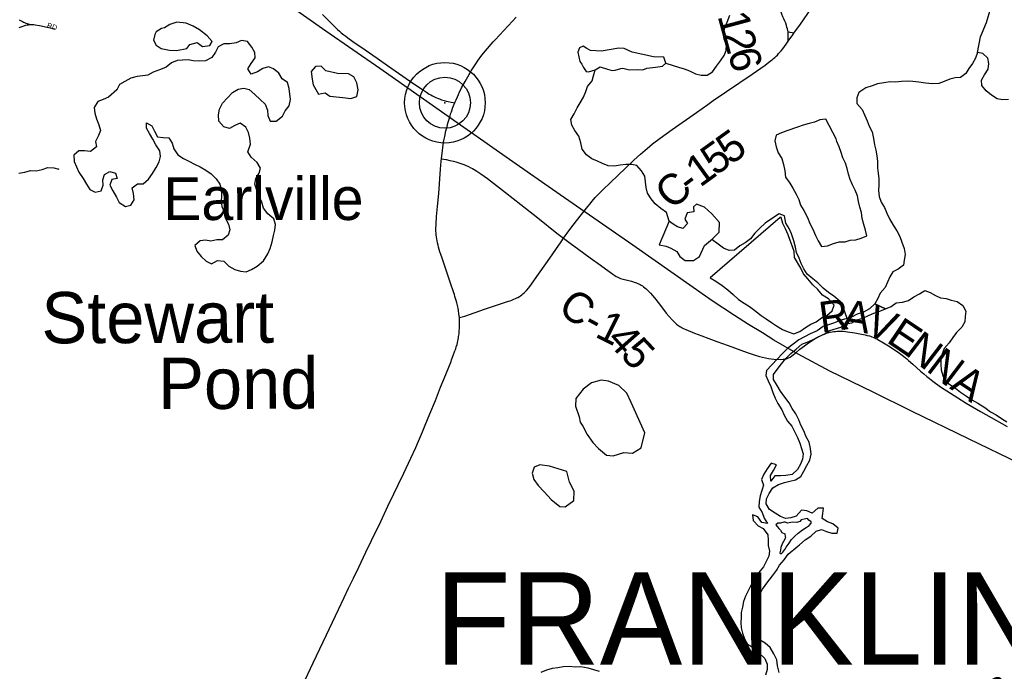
# Model space of a CAD drawing. Header units: feet. Extents: x 2113747 to 2516209, y 960708 to 1356798.
# Tile 82 of 253: x 2281787 to 2291383, y 1157646 to 1164000. Entities that reach past the tile are written whole.
import ezdxf

# ---------------------------------------------------------------- set-up
doc = ezdxf.new("R2010")
doc.units = ezdxf.units.FT
doc.header["$LTSCALE"] = 50
doc.header["$MEASUREMENT"] = 0
doc.linetypes.add('rr2', pattern=[0])
for name, color, linetype in [('0_Xref', 7, 'Continuous'), ('GM_X_County_Road', 3, 'Continuous'), ('GM_X_County_Road_Text', 3, 'Continuous'), ('GM_X_Major_Lake', 5, 'Continuous'), ('GM_X_Major_River', 5, 'Continuous'), ('GM_X_Minor_Lake', 5, 'Continuous'), ('GM_X_Minor_Lake_Text', 5, 'Continuous'), ('GM_X_Minor_River', 5, 'Continuous'), ('GM_X_Rail_Line', 251, 'rr2'), ('GM_X_Rail_Line_Text', 251, 'Continuous'), ('GM_X_State_Route', 1, 'Continuous'), ('GM_X_Township_Road', 4, 'Continuous'), ('GM_X_Township_Road_Text', 4, 'Continuous'), ('GM_X_Township_Subdivision', 4, 'Continuous'), ('GM_X_Township_Subdivision_Text', 4, 'Continuous'), ('GM_X_Township_Text', 251, 'Continuous'), ('GM_X_Unincorporated', 1, 'Continuous'), ('GM_X_Unincorporated_Location', 2, 'Continuous'), ('GM_X_Unincorporated_Text', 251, 'Continuous')]:
    doc.layers.add(name, color=color, linetype=linetype)
doc.styles.add('Styledgn030', font='dgn030.shx')
doc.styles.add('Styledgn031', font='dgn031.shx')

# ---------------------------------------------------------------- blocks, each defined once
blk = doc.blocks.new('Unicorp27')
at = {"layer": 'GM_X_Unincorporated'}
for radius in [392.8, 249]:
    blk.add_circle((0, 0), radius, dxfattribs=at)
blk = doc.blocks.new('POR')
at = {"layer": 'GM_X_County_Road', "flags": 128}
for points in [[(2284739.4, 1164051.8), (2284826.2, 1163963.4), (2284884.8, 1163906.2), (2284903.9, 1163889), (2284921.6, 1163873.2), (2284945.9, 1163854.2), (2284965.8, 1163838.7), (2284985.6, 1163824.3), (2285034.9, 1163788.3), (2285155.6, 1163705.2), (2285270.4, 1163624), (2285372.6, 1163552.5), (2285629.8, 1163376.4), (2285713.8, 1163318.9), (2285751.6, 1163292.7), (2285778.4, 1163275.8), (2285793.5, 1163266.4), (2285811.9, 1163256.7), (2285828.6, 1163247.9), (2285844.2, 1163241.1), (2285859, 1163234.7), (2285879.2, 1163227.1), (2285899.4, 1163220), (2285924.6, 1163212.1), (2285944.6, 1163206.9), (2285962.6, 1163202.4), (2285992.8, 1163196.2), (2286027.4, 1163191.2)], [(2289332.9, 1163867.7), (2289395.5, 1163957.8), (2289533, 1164153.7), (2289596.7, 1164244), (2289696, 1164386.5), (2289756.1, 1164472), (2289786, 1164515), (2289810.2, 1164548.3)], [(2289278, 1163790.1), (2289322.5, 1163852.7), (2289332.9, 1163867.7)], [(2287881.5, 1162727.5), (2287901.2, 1162744.7), (2287954.8, 1162788.3), (2288027.8, 1162844.4), (2288145, 1162929.2), (2288384.6, 1163095.9), (2288438.3, 1163133.3), (2288493.7, 1163173), (2288546.8, 1163211.8), (2288676.8, 1163301), (2288924, 1163468.5), (2289053.3, 1163558.2), (2289105.5, 1163597.6), (2289119.2, 1163609), (2289133.1, 1163620.5), (2289146.5, 1163633.1), (2289158.5, 1163644.2), (2289171.1, 1163656), (2289183.7, 1163669.6), (2289195.5, 1163682.2), (2289208.2, 1163697.5), (2289224.6, 1163717.3), (2289257.9, 1163761.8), (2289278, 1163790.1)], [(2287088.1, 1161870.7), (2287149.4, 1161954.3), (2287213.6, 1162038.4), (2287325.5, 1162179.9), (2287346.3, 1162205.5), (2287364.7, 1162228.3), (2287382.8, 1162248.9), (2287397.2, 1162265.3), (2287421.7, 1162291.7), (2287444, 1162314.3), (2287470.1, 1162340.8), (2287545.3, 1162413.9), (2287617, 1162481.2), (2287773.9, 1162630.6), (2287836.8, 1162688.5), (2287881.5, 1162727.5)], [(2285897.5, 1162643.6), (2285942.9, 1162636.2), (2285980, 1162628.8), (2286014.9, 1162620.9), (2286037.1, 1162615.3), (2286055.7, 1162609.5), (2286075.4, 1162602.8), (2286095.8, 1162595.8), (2286115.4, 1162587.9), (2286137.4, 1162578.8), (2286160.4, 1162568.3), (2286185.4, 1162556.4), (2286200.2, 1162548.5), (2286216.8, 1162539.3), (2286241.9, 1162524.3), (2286260.8, 1162511.8), (2286282.8, 1162497.3), (2286315, 1162474.5), (2286346.2, 1162451.1), (2286520.2, 1162316.8), (2286672.7, 1162197.5), (2286837.8, 1162067.9), (2287022.1, 1161920.3), (2287088.1, 1161870.7)], [(2286072.4, 1161095.1), (2286099.8, 1161102.4), (2286125.8, 1161110.8), (2286317.6, 1161178), (2286550.4, 1161254.3), (2286568, 1161260.4), (2286584.4, 1161266.1), (2286603, 1161274), (2286617.7, 1161280.2), (2286632.1, 1161287.3), (2286641.3, 1161291.8), (2286658.3, 1161301.6), (2286669.3, 1161309.4), (2286679.8, 1161316.7), (2286691, 1161326.2), (2286702.3, 1161335.7), (2286714.1, 1161347.4), (2286725.6, 1161358.9), (2286749, 1161386.3), (2286776.7, 1161423), (2286828.1, 1161495.2), (2286930.7, 1161643.7), (2287064.4, 1161835.6), (2287088.1, 1161870.7)], [(2287088.1, 1161870.7), (2287151.5, 1161822.9), (2287235.6, 1161759.4), (2287345.9, 1161679.8), (2287446.8, 1161606.6), (2287568.9, 1161517.7), (2287586.9, 1161505.8), (2287599.4, 1161497.6), (2287608.9, 1161492.6), (2287623, 1161485.1), (2287641.7, 1161477.6), (2287664, 1161470.8), (2287712.1, 1161459.6), (2287750.1, 1161450.2), (2287784.1, 1161439.4), (2287797.7, 1161433.9), (2287811.2, 1161428.5), (2287834.4, 1161417.1), (2287845.4, 1161410.5), (2287856.5, 1161403.9), (2287868.1, 1161395.6), (2287880.1, 1161386.9), (2287894, 1161374.5), (2287906.7, 1161363.3), (2287935.8, 1161332.6), (2287973.7, 1161287.5), (2288022.4, 1161226), (2288088.3, 1161140), (2288115.6, 1161107), (2288146.8, 1161072.9), (2288177.3, 1161042.6), (2288188.6, 1161031.9), (2288199.9, 1161022.9), (2288210.4, 1161014.9), (2288221.7, 1161007.5), (2288233.4, 1161000.8), (2288244.8, 1160994.2), (2288262.3, 1160985.4), (2288277.7, 1160978.5), (2288362.8, 1160943.4), (2288433.5, 1160916.4), (2288504.7, 1160891.4), (2288579.8, 1160864.1)], [(2288579.8, 1160864.1), (2288692.8, 1160822.9), (2288877.5, 1160754.6), (2288955.4, 1160727.9), (2288996.4, 1160715.6), (2289055.1, 1160701.8), (2289086, 1160695.6), (2289135.3, 1160689.6), (2289206, 1160687.4), (2289228.4, 1160689.1), (2289248.6, 1160691.4), (2289265.1, 1160695.6), (2289280.9, 1160702), (2289295.6, 1160710.3), (2289311.9, 1160722.1), (2289354.6, 1160756.3), (2289389.7, 1160787.6), (2289434.5, 1160820.6), (2289474.7, 1160848.7), (2289529.9, 1160883.7), (2289577.8, 1160911.8), (2289609.6, 1160928.1), (2289648.4, 1160944.6), (2289673.3, 1160951.3), (2289686.8, 1160953.9), (2289705.1, 1160957.4), (2289722.6, 1160959.4), (2289737.5, 1160961.2), (2289755.4, 1160961.9), (2289773.6, 1160962.7), (2289792.8, 1160962.2), (2289813.2, 1160961.7), (2289833.7, 1160959.9), (2289855.9, 1160957.9), (2289927, 1160946.5), (2289975.5, 1160937.6), (2290026.8, 1160926.9), (2290045.7, 1160922.4), (2290068, 1160917.1), (2290080.1, 1160913.4), (2290092.7, 1160909.6), (2290113.6, 1160901.3), (2290132.1, 1160891.9), (2290151.2, 1160882), (2290204.9, 1160850.9), (2290255, 1160819.7), (2290318.2, 1160778.6), (2290360.9, 1160748.4), (2290387.5, 1160727.9), (2290415.2, 1160706.6), (2290432.3, 1160692.4), (2290450.3, 1160677.4), (2290491.6, 1160640.1), (2290564.7, 1160574.3), (2290598.1, 1160546), (2290627.3, 1160521.2), (2290653.4, 1160501.3), (2290684.7, 1160477.3), (2290762, 1160421.7), (2290857.7, 1160357.8), (2290929.6, 1160311.7), (2291011, 1160262.2), (2291149.4, 1160180.1), (2291409.1, 1160032.4)]]:
    blk.add_lwpolyline(points, dxfattribs=at)
at = {"layer": 'GM_X_Major_Lake'}
blk.add_line((2290120.8, 1161228.9), (2290225, 1161179.6), dxfattribs=at)
blk.add_line((2290120.8, 1161228.9), (2290225, 1161179.6), dxfattribs=at)
at = {"layer": 'GM_X_Major_Lake', "flags": 128}
for points in [[(2291424.1, 1163221.1), (2291364.1, 1163218.7), (2291312.1, 1163228.3), (2291257.9, 1163263.9), (2291207.6, 1163307.6), (2291163.2, 1163359.3), (2291160.8, 1163409.3), (2291190.3, 1163463.6), (2291225.9, 1163517.9), (2291231.5, 1163572), (2291223.1, 1163626), (2291172.7, 1163669.7), (2291120.7, 1163679.3), (2291101.2, 1163625.1), (2291073.6, 1163574.8), (2291038, 1163524.5), (2291006.4, 1163474.2), (2290954.7, 1163437.7), (2290902.8, 1163433.3), (2290851, 1163418.9), (2290795.2, 1163398.5), (2290743.4, 1163378), (2290679.5, 1163375.5), (2290613.5, 1163381), (2290549.4, 1163392.6), (2290491.4, 1163398.1), (2290437.5, 1163399.7), (2290381.5, 1163397.2), (2290323.6, 1163392.8), (2290271.7, 1163394.4), (2290209.8, 1163385.9), (2290147.9, 1163375.4), (2290096.1, 1163357), (2290034.3, 1163334.5), (2289966.7, 1163289.9), (2289945.2, 1163237.7), (2289945.6, 1163183.7), (2289998, 1163124), (2290020.4, 1163072.1), (2290044.8, 1163014.3), (2290067.2, 1162962.4), (2290093.6, 1162906.5), (2290108.1, 1162840.6), (2290116.6, 1162780.6), (2290131, 1162726.6), (2290141.4, 1162672.6), (2290147.8, 1162618.6), (2290148.3, 1162554.6), (2290154.7, 1162502.6), (2290161.2, 1162448.6), (2290159.6, 1162388.5), (2290158.1, 1162334.4), (2290162.5, 1162276.4), (2290182.9, 1162222.5), (2290215.3, 1162168.7), (2290237.7, 1162112.8), (2290264.1, 1162058.9), (2290298.6, 1161997.1), (2290335, 1161941.4), (2290365.4, 1161885.5), (2290383.8, 1161831.6), (2290406.3, 1161769.7), (2290416.8, 1161709.7), (2290407.2, 1161655.6), (2290399.6, 1161605.5), (2290347.9, 1161567.1), (2290296.2, 1161542.6), (2290268.6, 1161492.4), (2290245, 1161442.1), (2290221.4, 1161389.9), (2290173.9, 1161333.4), (2290150.3, 1161283.2), (2290120.8, 1161228.9)], [(2290225, 1161179.6), (2290278.8, 1161204.1), (2290330.5, 1161238.6), (2290390.4, 1161245), (2290450.2, 1161261.5), (2290501.9, 1161297.9), (2290557.6, 1161328.4), (2290609.3, 1161360.8), (2290661.5, 1161339.2), (2290711.6, 1161311.6), (2290761.8, 1161287.9), (2290815.8, 1161282.4), (2290865.9, 1161266.7)], [(2290865.9, 1161266.7), (2290923.9, 1161253.2), (2290978.2, 1161213.5), (2291006.6, 1161157.7), (2291001, 1161105.6), (2290997.4, 1161053.5), (2290967.9, 1161001.2), (2290918.3, 1160950.8), (2290880.7, 1160900.4), (2290845.2, 1160848.1), (2290797.6, 1160795.7), (2290778, 1160743.5), (2290764.5, 1160689.3), (2290764.9, 1160637.2), (2290767.3, 1160585.2), (2290783.7, 1160531.3), (2290802.1, 1160477.4), (2290852.3, 1160441.7), (2290906.6, 1160408.1), (2290956.8, 1160368.4), (2291013.1, 1160328.8), (2291067.3, 1160293.2), (2291125.5, 1160261.6), (2291191.8, 1160220.1), (2291248.1, 1160176.5), (2291304.3, 1160146.9), (2291356.5, 1160111.2), (2291406.7, 1160077.6)]]:
    blk.add_lwpolyline(points, dxfattribs=at)
at = {"layer": 'GM_X_Major_River'}
for p, q in [((2290225, 1161179.6), (2290120.8, 1161228.9)), ((2290225, 1161179.6), (2290120.8, 1161228.9)), ((2289272.2, 1159092), (2289246.2, 1159099.8))]:
    blk.add_line(p, q, dxfattribs=at)
at = {"layer": 'GM_X_Major_River', "flags": 128}
for points in [[(2290120.8, 1161228.9), (2290069.2, 1161180.5)], [(2290069.2, 1161180.5), (2290009.5, 1161150), (2289947.7, 1161127.5), (2289894, 1161099), (2289838.2, 1161082.6), (2289780.3, 1161066.1), (2289726.6, 1161043.7), (2289670.7, 1161025.2), (2289616.9, 1161008.8), (2289559.3, 1160966.3), (2289491.6, 1160937.8), (2289435.9, 1160909.3), (2289380.1, 1160878.8), (2289268.9, 1160793.9), (2289217.3, 1160741.4), (2289169.8, 1160689), (2289116.3, 1160636.5), (2289066.7, 1160580.1), (2289059.1, 1160530), (2289081.5, 1160478.1), (2289105.9, 1160422.2), (2289128.4, 1160366.3), (2289148.8, 1160308.4), (2289177.2, 1160256.6), (2289215.6, 1160196.8), (2289236, 1160142.9), (2289270.4, 1160087.1), (2289310.8, 1160035.4), (2289337.2, 1159983.5), (2289367.6, 1159925.7), (2289390, 1159871.8), (2289406.4, 1159819.9), (2289422.8, 1159765.9), (2289415.2, 1159715.8), (2289397.6, 1159665.6), (2289366, 1159615.3), (2289314.5, 1159566.9), (2289254.6, 1159554.4), (2289200.7, 1159552), (2289146.7, 1159551.6), (2289109.1, 1159501.2), (2289102.7, 1159555.2), (2289132.3, 1159605.5), (2289161.9, 1159659.8), (2289111.8, 1159677.4), (2289072.2, 1159621.1), (2289040.7, 1159568.8), (2289017.1, 1159518.5), (2289037.5, 1159462.6), (2289019.9, 1159408.4), (2289004.4, 1159356.2), (2288994.8, 1159302.1), (2288991.2, 1159246), (2289023.6, 1159194.2), (2289042, 1159140.3), (2289074.4, 1159086.4), (2289020.4, 1159096.1), (2288982, 1159151.8), (2288929.9, 1159171.4), (2288936.3, 1159117.4), (2288982.7, 1159065.7), (2289032.8, 1159040.1), (2289079.3, 1158978.4), (2289081.7, 1158926.3), (2289082.1, 1158872.3), (2289094.5, 1158818.3), (2289088.9, 1158768.2), (2289063.3, 1158717.9), (2289035.7, 1158665.7), (2288986.2, 1158605.2), (2288954.7, 1158552.9), (2288923.1, 1158502.6), (2288891.6, 1158444.3), (2288860.1, 1158380), (2288840.5, 1158327.8), (2288831, 1158271.6), (2288817.4, 1158221.5), (2288817.8, 1158171.4), (2288814.2, 1158121.3), (2288818.6, 1158069.3), (2288831, 1158017.3), (2288849.4, 1157963.4), (2288879.7, 1157911.6), (2288935.9, 1157880), (2288988.3, 1157830.3), (2289048.7, 1157772.7), (2289071.1, 1157716.8), (2289071.5, 1157664.8), (2289056, 1157608.6)], [(2289369.9, 1158866.5), (2289387.8, 1158880.6), (2289441.3, 1158929.1), (2289497, 1158963.6), (2289548.6, 1159012), (2289600.4, 1159028.4), (2289650.5, 1159010.8), (2289700.6, 1158995.2), (2289752.6, 1158993.6), (2289764.2, 1159043.7), (2289711.9, 1159083.4), (2289659.8, 1159103), (2289607.6, 1159136.6), (2289613.2, 1159186.7), (2289620.8, 1159236.8), (2289564.8, 1159238.4), (2289509.3, 1159187.9), (2289459.1, 1159211.6), (2289407.1, 1159219.2), (2289355.6, 1159160.7), (2289303.8, 1159144.3), (2289251.9, 1159137.9), (2289201.8, 1159157.5), (2289149.6, 1159187.1), (2289095.3, 1159224.8), (2289062.9, 1159278.6), (2289064.5, 1159328.7), (2289090.1, 1159380.9), (2289127.6, 1159435.3), (2289181.3, 1159469.7), (2289241.1, 1159488.2), (2289293, 1159500.6), (2289346.8, 1159515.1), (2289398.5, 1159547.5), (2289430.1, 1159597.8), (2289457.7, 1159654.1), (2289487.2, 1159706.4), (2289500.8, 1159762.5), (2289494.3, 1159820.5), (2289481.9, 1159880.5), (2289451.5, 1159934.3), (2289429.1, 1159990.2), (2289398.6, 1160046.1), (2289380.2, 1160100), (2289351.8, 1160155.8), (2289315.4, 1160209.6), (2289285, 1160263.4), (2289242.6, 1160321.2), (2289202.2, 1160378.9), (2289169.8, 1160434.7), (2289133.4, 1160490.5), (2289135, 1160540.6), (2289168.6, 1160590.9), (2289210.1, 1160645.3), (2289253.7, 1160695.7), (2289301.2, 1160746.1), (2289354.9, 1160788.5), (2289410.4, 1160837), (2289462.2, 1160857.4), (2289520, 1160881.9), (2289575.7, 1160910.4), (2289627.5, 1160934.8), (2289681.2, 1160969.2), (2289788.8, 1161002.1), (2289842.5, 1161034.6), (2289896.4, 1161043), (2289948.1, 1161073.4), (2290004, 1161089.9), (2290057.7, 1161116.3), (2290111.5, 1161138.8), (2290169.3, 1161159.2), (2290225, 1161179.6)], [(2289246.2, 1159099.8), (2289234.2, 1159099.7), (2289202.3, 1159091.4), (2289174.3, 1159091.2), (2289156.4, 1159075.1), (2289168.6, 1159059.1), (2289184.7, 1159039.2), (2289200.8, 1159023.4), (2289215, 1159001.4), (2289245, 1158987.7), (2289247.3, 1158959.6), (2289249.3, 1158949.6), (2289229.6, 1158913.4), (2289217.8, 1158889.3), (2289206.1, 1158853.2), (2289200.3, 1158829.1), (2289194.5, 1158801.1), (2289208.6, 1158793.1), (2289224.5, 1158809.3), (2289244.3, 1158833.5), (2289258, 1158857.6), (2289287.7, 1158895.9), (2289309.4, 1158932.1), (2289341.2, 1158964.4), (2289372.9, 1158992.6), (2289414.6, 1159027), (2289452.4, 1159047.3), (2289482.2, 1159067.6), (2289500, 1159091.7), (2289499.9, 1159103.8), (2289477.8, 1159119.6), (2289465.7, 1159137.5), (2289433.8, 1159131.3), (2289401.9, 1159123), (2289390, 1159108.9), (2289360.1, 1159096.7), (2289316.1, 1159100.3), (2289272.2, 1159092)], [(2289189.7, 1157633.6), (2289173.1, 1157701.6), (2289166.7, 1157759.6), (2289138.3, 1157815.4), (2289101.8, 1157877.2), (2289051.5, 1157920.9), (2288997.3, 1157954.5), (2288950.9, 1158010.2), (2288936.5, 1158066.2), (2288932.1, 1158118.2), (2288929.7, 1158170.3), (2288931.3, 1158224.3), (2288952.8, 1158280.6), (2288978.4, 1158336.8), (2288999.9, 1158395.1), (2289025.5, 1158447.3), (2289076.9, 1158517.8), (2289124.4, 1158576.2), (2289161.9, 1158630.6), (2289191.5, 1158680.9), (2289237, 1158733.3), (2289276.6, 1158787.7), (2289369.9, 1158866.5)], [(2287437, 1157644.1), (2287382.9, 1157661.8), (2287328.9, 1157677.4), (2287256.8, 1157688.8), (2287202.9, 1157688.4), (2287142.9, 1157693.9), (2287085, 1157691.5), (2287031.1, 1157681.1), (2286975.2, 1157674.6), (2286921.4, 1157658.2), (2286865.6, 1157635.8)]]:
    blk.add_lwpolyline(points, dxfattribs=at)
at = {"layer": 'GM_X_Minor_Lake'}
for p, q in [((2283168.5, 1163914.9), (2283117.6, 1163881)), ((2287666.7, 1163528.4), (2287728.8, 1163512.9)), ((2282732.5, 1163316.2), (2282653.1, 1163243.5)), ((2284765, 1163287.8), (2284809.2, 1163256.1)), ((2289744.5, 1162837.8), (2289645, 1163029.2)), ((2288118.1, 1162036.4), (2288018, 1161805.3)), ((2289196.9, 1162072.7), (2288516.1, 1161482.8)), ((2287248.2, 1160077.5), (2287274.5, 1160035.7)), ((2286839.4, 1159457.7), (2286899.8, 1159398.1))]:
    blk.add_line(p, q, dxfattribs=at)
at = {"layer": 'GM_X_Minor_Lake', "flags": 128}
for points in [[(2283117.6, 1163881), (2283105.9, 1163855.6), (2283090.3, 1163799.4), (2283118.7, 1163753.6), (2283166.9, 1163719.9), (2283247, 1163704.5), (2283317, 1163699.1), (2283416.7, 1163719.9), (2283444.4, 1163760.1), (2283516.2, 1163776.7), (2283570.4, 1163739.1), (2283640.3, 1163749.6), (2283662, 1163787.8), (2283613.6, 1163843.5), (2283541.2, 1163901), (2283478.9, 1163938.6), (2283410.8, 1163968.1), (2283318.8, 1163975.4), (2283251, 1163954.8), (2283199.3, 1163920.4), (2283168.5, 1163914.9)], [(2284274, 1161948.7), (2284279.5, 1162004.8), (2284263.1, 1162058.7), (2284204.8, 1162108.3), (2284162.3, 1162164), (2284145.9, 1162222), (2284121.5, 1162279.9), (2284097, 1162339.7), (2284078.6, 1162397.6), (2284090.2, 1162449.8), (2284121.7, 1162504.1), (2284133.3, 1162554.2), (2284102.9, 1162608), (2284044.5, 1162659.6), (2284010.2, 1162711.4), (2284035.6, 1162785.7), (2284031.1, 1162843.7), (2284018.7, 1162899.7), (2283990.3, 1162953.5), (2283936, 1162991.1), (2283884.2, 1162968.7), (2283830.5, 1162938.3), (2283776.4, 1162955.9), (2283728.1, 1163009.6), (2283723.6, 1163071.6), (2283733.1, 1163127.7), (2283764.6, 1163186), (2283812.2, 1163238.4), (2283861.7, 1163290.9), (2283917.4, 1163323.3), (2283971.3, 1163333.7), (2284023.4, 1163318.1), (2284079.7, 1163270.5), (2284130.1, 1163220.9), (2284180.4, 1163175.2), (2284202.8, 1163117.3), (2284205.2, 1163067.3), (2284229.6, 1163011.4), (2284287.6, 1163009.9), (2284347.1, 1163060.4), (2284374.7, 1163110.6), (2284414.3, 1163161), (2284427.8, 1163221.1), (2284415, 1163329.2), (2284398.5, 1163387.1), (2284346.3, 1163422.7), (2284311.9, 1163478.5), (2284261.6, 1163520.2), (2284211.5, 1163539.8), (2284155.6, 1163525.4), (2284103.9, 1163490.9), (2284042.2, 1163470.4), (2284009.8, 1163522.2), (2284043.4, 1163572.5), (2284082.9, 1163626.9), (2284078.5, 1163680.9), (2284048.1, 1163732.7), (2284007.7, 1163788.5), (2283949.7, 1163798), (2283895.9, 1163773.6), (2283834, 1163765.1), (2283778.1, 1163764.7), (2283722.3, 1163734.2), (2283696.8, 1163684), (2283659.2, 1163631.6), (2283599.5, 1163599.1), (2283541.6, 1163596.7), (2283479.6, 1163600.2), (2283429.6, 1163609.9), (2283375.6, 1163605.4), (2283321.7, 1163603), (2283267.9, 1163578.6), (2283214.3, 1163538.1), (2283160.5, 1163515.7), (2283088.8, 1163489.1), (2283037.1, 1163460.7), (2282985.1, 1163454.3), (2282933.3, 1163445.9), (2282869.4, 1163429.4), (2282811.7, 1163396.9), (2282760, 1163368.4), (2282732.5, 1163316.2)], [(2284274, 1161948.7), (2284279.5, 1162004.8), (2284263.1, 1162058.7), (2284204.8, 1162108.3), (2284162.3, 1162164), (2284145.9, 1162222), (2284121.5, 1162279.9), (2284097, 1162339.7), (2284078.6, 1162397.6), (2284090.2, 1162449.8), (2284121.7, 1162504.1), (2284133.3, 1162554.2), (2284102.9, 1162608), (2284044.5, 1162659.6), (2284010.2, 1162711.4), (2284035.6, 1162785.7), (2284031.1, 1162843.7), (2284018.7, 1162899.7), (2283990.3, 1162953.5), (2283936, 1162991.1), (2283884.2, 1162968.7), (2283830.5, 1162938.3), (2283776.4, 1162955.9), (2283728.1, 1163009.6), (2283723.6, 1163071.6), (2283733.1, 1163127.7), (2283764.6, 1163186), (2283812.2, 1163238.4), (2283861.7, 1163290.9), (2283917.4, 1163323.3), (2283971.3, 1163333.7), (2284023.4, 1163318.1), (2284079.7, 1163270.5), (2284130.1, 1163220.9), (2284180.4, 1163175.2), (2284202.8, 1163117.3), (2284205.2, 1163067.3), (2284229.6, 1163011.4), (2284287.6, 1163009.9), (2284347.1, 1163060.4), (2284374.7, 1163110.6), (2284414.3, 1163161), (2284427.8, 1163221.1), (2284415, 1163329.2), (2284398.5, 1163387.1), (2284346.3, 1163422.7), (2284311.9, 1163478.5), (2284261.6, 1163520.2), (2284211.5, 1163539.8), (2284155.6, 1163525.4), (2284103.9, 1163490.9), (2284042.2, 1163470.4), (2284009.8, 1163522.2), (2284043.4, 1163572.5), (2284082.9, 1163626.9), (2284078.5, 1163680.9), (2284048.1, 1163732.7), (2284007.7, 1163788.5), (2283949.7, 1163798), (2283895.9, 1163773.6), (2283834, 1163765.1), (2283778.1, 1163764.7), (2283722.3, 1163734.2), (2283696.8, 1163684), (2283659.2, 1163631.6), (2283599.5, 1163599.1), (2283541.6, 1163596.7), (2283479.6, 1163600.2), (2283429.6, 1163609.9), (2283375.6, 1163605.4), (2283321.7, 1163603), (2283267.9, 1163578.6), (2283214.3, 1163538.1), (2283160.5, 1163515.7), (2283088.8, 1163489.1), (2283037.1, 1163460.7), (2282985.1, 1163454.3), (2282933.3, 1163445.9), (2282869.4, 1163429.4), (2282811.7, 1163396.9), (2282760, 1163368.4), (2282732.5, 1163316.2), (2282734.4, 1163322.2)], [(2287728.8, 1163512.9), (2287804.7, 1163515.5), (2287858.7, 1163509.9), (2287900.5, 1163528.2), (2287982.4, 1163536.9), (2288052.3, 1163547.4), (2288084, 1163577.7), (2288063.6, 1163635.6), (2287965.6, 1163638.8), (2287861.5, 1163660.1), (2287757.5, 1163683.3), (2287679.2, 1163718.7), (2287627.2, 1163722.3), (2287533.4, 1163707.6), (2287455.6, 1163693), (2287351.6, 1163700.2), (2287313.5, 1163719.9), (2287279.4, 1163743.6), (2287243.5, 1163725.4), (2287227.9, 1163685.2), (2287244.6, 1163593.2), (2287264.8, 1163565.4), (2287281, 1163533.4), (2287307.3, 1163495.6), (2287331.3, 1163491.8), (2287395.1, 1163510.3), (2287442.8, 1163540.7), (2287514.9, 1163517.2), (2287561, 1163503.6), (2287591, 1163507.8), (2287646.8, 1163524.3), (2287666.7, 1163528.4)], [(2284809.2, 1163256.1), (2284937.2, 1163243.1), (2285015.2, 1163231.7), (2285073.1, 1163250.1), (2285086.5, 1163316.3), (2285072, 1163386.3), (2285043.6, 1163444.1), (2284991.4, 1163473.7), (2284885.4, 1163476.9), (2284771.3, 1163502.1), (2284725, 1163545.8), (2284669.1, 1163545.3), (2284629.5, 1163495), (2284638.1, 1163421), (2284646.5, 1163365), (2284672.8, 1163319.1), (2284699.2, 1163275.3), (2284729.1, 1163281.5), (2284765, 1163287.8)], [(2282653.1, 1163243.5), (2282601.3, 1163221.1), (2282547.5, 1163202.7), (2282514, 1163144.3), (2282520.4, 1163088.3), (2282536.8, 1163032.4), (2282559.3, 1162976.5), (2282575.7, 1162920.6), (2282556.1, 1162870.4), (2282524.6, 1162814.1), (2282537, 1162762.1), (2282477.4, 1162715.6), (2282417.4, 1162721.2), (2282365.4, 1162720.8), (2282313.8, 1162678.3), (2282318.3, 1162618.3), (2282340.7, 1162566.4), (2282365.1, 1162512.6), (2282407.5, 1162450.8), (2282439.9, 1162395), (2282470.3, 1162343.2), (2282524.5, 1162319.6), (2282582.3, 1162332.1), (2282599.9, 1162388.2), (2282597.5, 1162438.3), (2282613, 1162490.4), (2282666.8, 1162520.9), (2282720.8, 1162505.3), (2282737.3, 1162451.4), (2282685.4, 1162441), (2282665.8, 1162386.8), (2282696.2, 1162332.9), (2282730.7, 1162269.1), (2282757.1, 1162217.3), (2282817.3, 1162179.7), (2282869.2, 1162192.1), (2282902.7, 1162244.4), (2282896.3, 1162304.4), (2282883.8, 1162362.4), (2282935.5, 1162400.9), (2282989.5, 1162399.3), (2283041.1, 1162445.7), (2283082.6, 1162502.1), (2283118.1, 1162558.4), (2283147.6, 1162614.7), (2283161.2, 1162664.8), (2283152.8, 1162722.8), (2283114.4, 1162778.6), (2283083.9, 1162836.4), (2283051.5, 1162890.2), (2283023.2, 1162942.1), (2283022.7, 1162996.1), (2283074.9, 1162966.5), (2283101.3, 1162912.6), (2283131.7, 1162856.8), (2283185.7, 1162853.2), (2283239.7, 1162847.6), (2283274.1, 1162795.8), (2283288.5, 1162741.9), (2283329, 1162682.1), (2283383.2, 1162648.5), (2283435.3, 1162620.9), (2283489.5, 1162591.3), (2283545.7, 1162565.7), (2283599.9, 1162532.1), (2283652.1, 1162498.4), (2283702.5, 1162448.8), (2283736.9, 1162397), (2283755.3, 1162339.1), (2283753.7, 1162283), (2283752.2, 1162231), (2283758.6, 1162178.9), (2283779, 1162127.1), (2283789.4, 1162067.1), (2283823.9, 1162005.3), (2283834.3, 1161951.3), (2283820.7, 1161899.1), (2283765.1, 1161854.7), (2283709.2, 1161854.2), (2283651.3, 1161839.8), (2283599.3, 1161851.4), (2283547.4, 1161845), (2283493.8, 1161798.5), (2283514.2, 1161742.6), (2283554.6, 1161690.9), (2283604.9, 1161645.2), (2283655.1, 1161619.6), (2283714.7, 1161652.1), (2283776.7, 1161646.5), (2283827.1, 1161596.9), (2283883.3, 1161565.3), (2283939.4, 1161549.7), (2283993.4, 1161542.1), (2284045.2, 1161564.5), (2284100.9, 1161597), (2284164.4, 1161647.5), (2284205.8, 1161715.9), (2284229.4, 1161770.2), (2284248.9, 1161834.4), (2284260.4, 1161896.5), (2284274, 1161948.7)], [(2289645, 1163029.2), (2289585.1, 1163024.7), (2289533.3, 1163002.3), (2289481.5, 1162987.9), (2289423.7, 1162973.4), (2289367.9, 1162953), (2289264.2, 1162916.1), (2289212.4, 1162895.7), (2289158.6, 1162875.3), (2289145.1, 1162819.1), (2289159.6, 1162759.1), (2289178, 1162701.2), (2289214.4, 1162645.4), (2289230.8, 1162587.5), (2289243.3, 1162525.6), (2289249.8, 1162465.5), (2289292.2, 1162407.8), (2289322.6, 1162356), (2289355, 1162300.2), (2289381.4, 1162246.3), (2289397.8, 1162192.4), (2289428.2, 1162138.6), (2289464.7, 1162070.8), (2289489.1, 1162012.9), (2289515.6, 1161957), (2289544, 1161897.2), (2289570.4, 1161843.4), (2289602.8, 1161787.5), (2289658.7, 1161794), (2289718.5, 1161818.5), (2289774.3, 1161832.9), (2289830.3, 1161833.3), (2289882.1, 1161849.8), (2289936, 1161852.2), (2289987.9, 1161868.6), (2290043.6, 1161893.1), (2290031.2, 1161949), (2290014.8, 1162004.9), (2289996.3, 1162062.9), (2289989.9, 1162118.9), (2289973.5, 1162172.8), (2289963.1, 1162226.8), (2289950.6, 1162282.8), (2289930.2, 1162338.6), (2289901.8, 1162390.5), (2289879.4, 1162442.4), (2289865.1, 1162494.3), (2289850.6, 1162548.3), (2289834.2, 1162602.2), (2289809.8, 1162654.1), (2289791.5, 1162706), (2289775, 1162761.9), (2289750.6, 1162813.8), (2289744.5, 1162837.8)], [(2288018, 1161805.3), (2288086, 1161791.8), (2288134.2, 1161772.2), (2288192.4, 1161740.6), (2288220.7, 1161692.8), (2288273, 1161653.1), (2288352.9, 1161651.8), (2288412.5, 1161692.2), (2288459.7, 1161798.7), (2288539.1, 1161863.4), (2288604.5, 1161928), (2288607.8, 1162022.1), (2288533.2, 1162107.6), (2288460.8, 1162171.1), (2288382.6, 1162202.6), (2288354.8, 1162174.3), (2288357.2, 1162126.3), (2288291.3, 1162117.8), (2288269.8, 1162055.5), (2288294.1, 1162011.7), (2288248.6, 1161963.3), (2288196.5, 1161980.9), (2288154.3, 1162006.6), (2288134.2, 1162022.5), (2288118.1, 1162036.4)], [(2288516.1, 1161482.8), (2288572.3, 1161449.2), (2288634.6, 1161409.7), (2288688.9, 1161366), (2288741.2, 1161320.4), (2288793.5, 1161272.7), (2288847.8, 1161235.1), (2288898, 1161203.5), (2288950.2, 1161165.8), (2289012.6, 1161116.3), (2289062.8, 1161082.6), (2289113, 1161046.9), (2289163.2, 1161015.3), (2289221.5, 1160979.7), (2289277.6, 1160956.1), (2289331.7, 1160938.5), (2289389.5, 1160959), (2289445.1, 1160999.5), (2289496.9, 1161029.9), (2289548.6, 1161054.3), (2289600.3, 1161094.8), (2289652, 1161117.2), (2289703.7, 1161161.6), (2289723.2, 1161215.9), (2289668.8, 1161277.5), (2289612.5, 1161315.1), (2289566.1, 1161368.8), (2289515.8, 1161416.5), (2289467.4, 1161472.1), (2289425, 1161523.9), (2289398.6, 1161577.7), (2289337.9, 1161681.4), (2289335.4, 1161741.4), (2289315, 1161795.3), (2289296.6, 1161847.2), (2289276.2, 1161903.1), (2289249.7, 1161961), (2289225.4, 1162012.9), (2289206.9, 1162072.8), (2289196.9, 1162072.7)], [(2287274.5, 1160035.7), (2287317.1, 1159955.9), (2287371.6, 1159878.3), (2287428, 1159820.6), (2287506.5, 1159755.2), (2287572.5, 1159747.6), (2287674.2, 1159780.5), (2287760.1, 1159773.1), (2287843.7, 1159825.8), (2287878.5, 1159970.3), (2287746.3, 1160267.6), (2287705.6, 1160357.4), (2287627.1, 1160434.9), (2287524.8, 1160476.1), (2287452.8, 1160485.6), (2287359.1, 1160458.8), (2287279.6, 1160398.1), (2287208.4, 1160307.5), (2287205, 1160231.4), (2287239.8, 1160127.5), (2287248.2, 1160077.5)], [(2286899.8, 1159398.1), (2286966.3, 1159320.5), (2287050.8, 1159255.1), (2287104.8, 1159249.5), (2287186.2, 1159312.2), (2287189.5, 1159402.3), (2287144.9, 1159492.1), (2287118.1, 1159594), (2287033.9, 1159619.4), (2286949.8, 1159646.8), (2286857.8, 1159660.1), (2286802, 1159635.6), (2286780.5, 1159579.4), (2286798.9, 1159517.4), (2286839.4, 1159457.7)]]:
    blk.add_lwpolyline(points, dxfattribs=at)
at = {"layer": 'GM_X_Minor_River', "flags": 128}
for points in [[(2288084, 1163577.7), (2288156.1, 1163552.2), (2288208.2, 1163536.6), (2288262.3, 1163521), (2288316.4, 1163501.4), (2288374.6, 1163473.8), (2288428.7, 1163458.2), (2288486.6, 1163458.7), (2288540.3, 1163491.1), (2288577.8, 1163547.5), (2288617.4, 1163599.8), (2288653, 1163650.2), (2288672.6, 1163700.4), (2288674.1, 1163756.4), (2288651.7, 1163810.3), (2288645.3, 1163862.3), (2288658.8, 1163924.5), (2288680.4, 1163974.7), (2288707.8, 1164043)], [(2291120.7, 1163679.3), (2291149.5, 1163833.7), (2291210.3, 1163972.3), (2291251.2, 1164114.8), (2291319.7, 1164299.5), (2291346.6, 1164433.8), (2291343.9, 1164523.9), (2291331.3, 1164599.9), (2291332.8, 1164666)], [(2288118.1, 1162036.4), (2288089.5, 1162120.2), (2288035.2, 1162157.8), (2287980.9, 1162203.5), (2287942.5, 1162255.2), (2287906.1, 1162309), (2287893.7, 1162365), (2287887.3, 1162419), (2287878.9, 1162473), (2287848.5, 1162526.8), (2287802.1, 1162578.5), (2287748.1, 1162588.1), (2287694.1, 1162589.7), (2287640.2, 1162581.2), (2287582.3, 1162572.8), (2287522.3, 1162576.3), (2287468.2, 1162597.9), (2287418.1, 1162621.6), (2287361.9, 1162645.2), (2287311.7, 1162682.8), (2287267.3, 1162738.5), (2287256.8, 1162800.5), (2287236.3, 1162864.4), (2287195.9, 1162920.2), (2287169.5, 1162972), (2287159.1, 1163026), (2287190.6, 1163082.3), (2287220.2, 1163140.6), (2287249.7, 1163190.9), (2287283.3, 1163245.2), (2287304.8, 1163299.4), (2287322.4, 1163349.6), (2287366, 1163404), (2287379.6, 1163454.1), (2287395.1, 1163510.3)], [(2281779.6, 1162504.1), (2281837.5, 1162512.5), (2281891.3, 1162528.9), (2281949.3, 1162527.4), (2282007.2, 1162539.9), (2282061, 1162558.3), (2282118.9, 1162556.7), (2282169, 1162543.1), (2282167, 1162543.1)], [(2289851.6, 1161086.5), (2289831.7, 1161142.6), (2289811.3, 1161198.5), (2289782.9, 1161252.4), (2289720.5, 1161303.9), (2289670.3, 1161339.6), (2289616, 1161383.2), (2289565.6, 1161434.9), (2289515.3, 1161474.5), (2289461.1, 1161518.1), (2289428.7, 1161570), (2289404.3, 1161623.8), (2289383.9, 1161675.7), (2289357.5, 1161729.6), (2289349.1, 1161783.6), (2289332.6, 1161843.5), (2289310.1, 1161913.4), (2289285.7, 1161965.3), (2289253.3, 1162017.1), (2289239.3, 1162088.3), (2289187.9, 1162107.3), (2289105.2, 1162052), (2289051.5, 1162015.5), (2288999.9, 1161969.1), (2288952.3, 1161918.7), (2288908.8, 1161864.3), (2288857.1, 1161825.8), (2288805.4, 1161795.4), (2288753.8, 1161752.9), (2288701.9, 1161750.6), (2288645.7, 1161772.1), (2288593.5, 1161811.8), (2288531.7, 1161857.4)]]:
    blk.add_lwpolyline(points, dxfattribs=at)
at = {"layer": 'GM_X_Rail_Line', "flags": 128}
blk.add_lwpolyline([(2291530, 1159673.9), (2291034.5, 1159913.3), (2290486, 1160178.8), (2290103.7, 1160367.8), (2289683.6, 1160574.1), (2289374.7, 1160740.4), (2289138.2, 1160876.5), (2289024.8, 1160945.6), (2288888.7, 1161028.8), (2288752.6, 1161115.2), (2288536.6, 1161258.8), (2287763.3, 1161801), (2287255.7, 1162152), (2286981.4, 1162344.2), (2286627.2, 1162591.5), (2286082.3, 1162972.8), (2285295.5, 1163523.6), (2284771.7, 1163888.6), (2284368.3, 1164171), (2283929.9, 1164476.1), (2283453, 1164811.5), (2283041.5, 1165100.4), (2282634.4, 1165382.8), (2282221.8, 1165671.7), (2281814.7, 1165955.7), (2281288.7, 1166323.5), (2280417.7, 1166933.7), (2279320.4, 1167700.5), (2278663.8, 1168160), (2277952, 1168656.8), (2277775.5, 1168779.9), (2277689.9, 1168848.3)], dxfattribs=at)
at = {"layer": 'GM_X_State_Route', "flags": 128}
for points in [[(2286401.5, 1163782.9), (2286419.8, 1163804.1), (2286588.7, 1163987.2), (2286624.4, 1164023.4)], [(2285897.5, 1162643.6), (2285907.1, 1162725), (2285919.1, 1162806), (2285924.6, 1162835.8), (2285929.1, 1162860.7), (2285933.1, 1162878.8), (2285937.6, 1162899.1), (2285941.9, 1162918.2), (2285946.6, 1162936.3), (2285951.7, 1162955.5), (2285958, 1162979.5), (2285963.5, 1163000.6), (2285969, 1163019.5), (2285975.4, 1163041.4), (2285981.9, 1163063.8), (2285987.3, 1163082.3), (2285994.5, 1163103.4), (2286001.1, 1163122.4), (2286006.4, 1163137.9), (2286014.4, 1163158.9), (2286021.5, 1163177.6), (2286027.4, 1163191.2), (2286031.2, 1163199.7), (2286040.1, 1163220.2), (2286052.4, 1163248.1), (2286062.2, 1163270.6), (2286074.8, 1163297), (2286085.8, 1163320), (2286093.2, 1163335.6), (2286127.8, 1163398.7), (2286167.1, 1163466.8), (2286177.1, 1163482.7), (2286188.6, 1163501.4), (2286200.3, 1163520.2), (2286213.5, 1163541.6), (2286225.8, 1163561.5), (2286237.6, 1163578.9), (2286249.6, 1163596.7), (2286292.7, 1163654.3), (2286327.5, 1163697.6), (2286401.5, 1163782.9)], [(2285997.1, 1160684.3), (2286012.6, 1160725.7), (2286029.5, 1160771.7), (2286036.5, 1160792.1), (2286042.6, 1160809.5), (2286049.5, 1160833.5), (2286053.5, 1160849.9), (2286057.8, 1160869.4), (2286060.4, 1160883.3), (2286063, 1160898.5), (2286065.2, 1160911.6), (2286067, 1160923.3), (2286068.7, 1160936.3), (2286070.6, 1160951.3), (2286071.8, 1160968.4), (2286073.1, 1160989.7), (2286073.5, 1161005.4), (2286074, 1161029.2), (2286074.1, 1161063.8), (2286072.4, 1161095.1), (2286068.5, 1161130.7), (2286064.4, 1161163.2), (2286059.7, 1161188.9), (2286055, 1161214.2), (2286048.5, 1161238.8), (2286042.4, 1161261.6), (2286035.5, 1161282.6), (2286029.1, 1161301.3), (2286023.3, 1161319.9), (2286018, 1161337), (2286011.6, 1161357.9), (2285989.1, 1161423), (2285903.5, 1161674.7), (2285892.4, 1161709.3), (2285883.2, 1161738), (2285876.5, 1161758.9), (2285870.2, 1161781.5), (2285864.2, 1161803), (2285859.5, 1161823.4), (2285854.8, 1161844.3), (2285851.6, 1161864.2), (2285848.5, 1161882.8), (2285846.7, 1161900.5), (2285844.9, 1161918.4), (2285844.2, 1161939.1), (2285843.6, 1161957.4), (2285844.9, 1162006.3), (2285850.4, 1162081.4), (2285859.9, 1162179.2), (2285871, 1162306.8), (2285887.2, 1162542.5), (2285894.8, 1162620.8), (2285897.5, 1162643.6)], [(2284547.2, 1157516.2), (2284648.2, 1157728.4), (2284777.3, 1158001.9), (2284893.7, 1158248), (2284948.5, 1158366.1), (2284992.7, 1158457.8), (2285041.1, 1158556.2), (2285092.4, 1158661.8), (2285161.9, 1158807.2), (2285216.8, 1158921.1), (2285305.7, 1159107.9), (2285376.5, 1159257.8), (2285433.7, 1159375.7), (2285476.2, 1159463.6), (2285531.8, 1159578.7), (2285600.5, 1159724.6), (2285647.9, 1159828.7), (2285674.4, 1159890.4), (2285713.5, 1159981.1), (2285740.4, 1160046.3), (2285785.7, 1160157), (2285838.7, 1160287.2), (2285889.6, 1160416.6), (2285923.5, 1160500.4), (2285970, 1160613.7), (2285991.3, 1160668.8), (2285997.1, 1160684.3)]]:
    blk.add_lwpolyline(points, dxfattribs=at)
at = {"layer": 'GM_X_Township_Road', "flags": 128}
for points in [[(2289275.3, 1163881.2), (2289273.4, 1163894.9), (2289269.2, 1163909.9), (2289264.8, 1163927), (2289259.2, 1163944), (2289252.1, 1163965.1), (2289244.5, 1163985.9), (2289234.4, 1164008.7), (2289225.7, 1164028.5), (2289215.6, 1164054.5), (2289200.1, 1164094.1), (2289181.2, 1164153.5), (2289159.5, 1164229.2), (2289142.7, 1164295.7), (2289138, 1164318.7), (2289133.5, 1164341.5), (2289128.9, 1164371.5), (2289124.2, 1164402.5), (2289119.2, 1164449.8), (2289110.3, 1164530.4), (2289108, 1164550.7)], [(2289278, 1163790.1), (2289277.2, 1163809.8), (2289276.6, 1163846), (2289276, 1163859.7), (2289275.3, 1163881.2)], [(2289332.9, 1163867.7), (2289315.6, 1163871.9), (2289296.2, 1163876.6), (2289275.3, 1163881.2)]]:
    blk.add_lwpolyline(points, dxfattribs=at)
at = {"layer": 'GM_X_Township_Subdivision', "flags": 128}
for points in [[(2281781.1, 1163924.7), (2281810.9, 1163934.3), (2281829, 1163939.8), (2281848.6, 1163945.4), (2281861.9, 1163948.8), (2281874.1, 1163951.6), (2281888.1, 1163953.6)], [(2281783.7, 1164000.3), (2281801.3, 1163989.3), (2281815, 1163981.6), (2281824.5, 1163977.2), (2281834.1, 1163972.7), (2281846.4, 1163967.8), (2281860, 1163962.9), (2281888.1, 1163953.6)], [(2281888.1, 1163953.6), (2281900.6, 1163954.3), (2281912, 1163953.8), (2281924.6, 1163952.4), (2281939.3, 1163950.2), (2281981.2, 1163943), (2282128.9, 1163910.1)]]:
    blk.add_lwpolyline(points, dxfattribs=at)
at = {"layer": 'GM_X_Unincorporated_Location'}
blk.add_point((2285931.1, 1163190.3), dxfattribs=at)
at = {"color": 7, "linetype": 'Continuous', "lineweight": 0}
blk.add_blockref('Unicorp27', (2285931.1, 1163190.3), dxfattribs=at)
at = {"layer": 'GM_X_County_Road_Text', "char_height": 300, "attachment_point": 7, "line_spacing_factor": 0.8, "style": 'Styledgn030'}
for s, insert, rotation in [('{\\Fdgn000|c0;\\C256;5}', (2288716.9, 1162575), 35.61148), ('{\\Fdgn000|c0;\\C256;5}', (2288566.8, 1162467.4), 35.64475), ('{\\Fdgn000|c0;\\C256;1}', (2288417.5, 1162359.5), 35.84257), ('{\\Fdgn000|c0;\\C256;C}', (2288147.8, 1162133), 41.34086), ('{\\Fdgn000|c0;\\C256;-}', (2288322.8, 1162287.5), 37.19307), ('{\\Fdgn000|c0;\\C256;C}', (2287016, 1161156), 323.76631), ('{\\Fdgn000|c0;\\C256;R}', (2289599.3, 1160947), 7.88558), ('{\\Fdgn000|c0;\\C256;A}', (2289790.4, 1160981.4), 350.77663), ('{\\Fdgn000|c0;\\C256;V}', (2290008.6, 1160951.5), 336.56273), ('{\\Fdgn000|c0;\\C256;1}', (2287383.3, 1160914.2), 333.30751), ('{\\Fdgn000|c0;\\C256;-}', (2287262.2, 1160980.2), 331.3258), ('{\\Fdgn000|c0;\\C256;E}', (2290222.8, 1160861.8), 326.28498), ('{\\Fdgn000|c0;\\C256;4}', (2287494.9, 1160872.5), 311.42826), ('{\\Fdgn000|c0;\\C256;N}', (2290400, 1160744), 322.5589), ('{\\Fdgn000|c0;\\C256;5}', (2287626.9, 1160723.3), 313.36696), ('{\\Fdgn000|c0;\\C256;N}', (2290610.9, 1160582.5), 322.77981), ('{\\Fdgn000|c0;\\C256;A}', (2290842.4, 1160407.7), 326.28146)]:
    blk.add_mtext(s, dxfattribs=dict(at, insert=insert, rotation=rotation))
at = {"layer": 'GM_X_Minor_Lake_Text', "attachment_point": 7, "line_spacing_factor": 0.8, "style": 'Styledgn031'}
for s, insert, char_height, rotation in [('{\\Fdgn000|c0;\\C256;Stewart}', (2281999.8, 1160837.2), 500.231, 0.16943), ('{\\Fdgn000|c0;\\C256;Pond}', (2283137.3, 1160196), 500.229, 0.16914)]:
    blk.add_mtext(s, dxfattribs=dict(at, insert=insert, char_height=char_height, rotation=rotation))
at = {"layer": 'GM_X_Rail_Line_Text', "insert": (2288616.2, 1156420.4), "char_height": 299, "attachment_point": 7, "rotation": 18.87513, "line_spacing_factor": 0.8, "style": 'Styledgn030'}
blk.add_mtext('{\\Fdgn000|c0;\\C256;Norfolk Southern}', dxfattribs=at)
at = {"layer": 'GM_X_Township_Road_Text', "char_height": 300, "attachment_point": 7, "line_spacing_factor": 0.8, "style": 'Styledgn030'}
for s, insert, rotation in [('{\\Fdgn000|c0;\\C256;1}', (2288587.1, 1164037.7), 285.03251), ('{\\Fdgn000|c0;\\C256;2}', (2288634.8, 1163860.1), 285.1072), ('{\\Fdgn000|c0;\\C256;6}', (2288682.5, 1163683.1), 285.10987)]:
    blk.add_mtext(s, dxfattribs=dict(at, insert=insert, rotation=rotation))
at = {"layer": 'GM_X_Township_Subdivision_Text', "insert": (2282049.1, 1163923.4), "char_height": 50, "attachment_point": 7, "rotation": 344.47401, "line_spacing_factor": 0.8, "style": 'Styledgn030'}
blk.add_mtext('{\\Fdgn000|c0;\\C256;RD}', dxfattribs=at)
at = {"layer": 'GM_X_Township_Text', "insert": (2285837.1, 1157711.9), "char_height": 900, "attachment_point": 7, "rotation": 0.00001, "line_spacing_factor": 0.8, "style": 'Styledgn031'}
blk.add_mtext('{\\Fdgn000|c0;\\C256;FRANKLIN}', dxfattribs=at)
at = {"layer": 'GM_X_Unincorporated_Text', "insert": (2283186.2, 1162041.2), "char_height": 417, "attachment_point": 7, "rotation": 0.00001, "line_spacing_factor": 0.8, "style": 'Styledgn030'}
blk.add_mtext('{\\Fdgn000|c0;\\C256;Earlville}', dxfattribs=at)

msp = doc.modelspace()

# ---------------------------------------------------------------- block references
at = {"layer": '0_Xref'}
msp.add_blockref('POR', (0, 0), dxfattribs=at)

doc.saveas('drawing.dxf')
